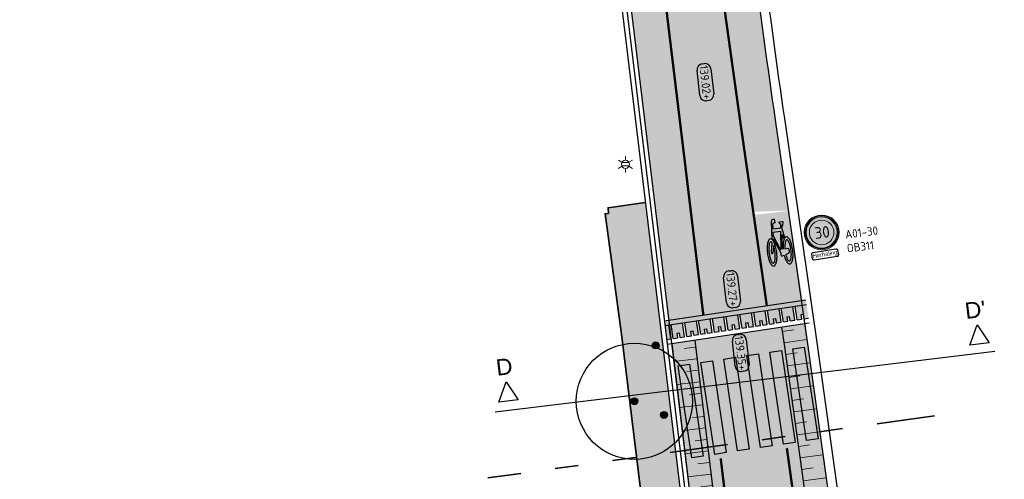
# Model space of a CAD drawing. Header units: metres. Extents: x 191748 to 192615, y 309710 to 310028.
# Tile 19 of 76: x 192029 to 192072, y 309752 to 309772. Entities that reach past the tile are written whole.
import ezdxf
from ezdxf.enums import TextEntityAlignment as Align

# ---------------------------------------------------------------- set-up
doc = ezdxf.new("R2010")
doc.units = ezdxf.units.M
doc.linetypes.add('AL-TEKENBLADGRENS', pattern=[11.5, 2.5, -1.5, 1, -1.5, 1, -1.5, 2.5])
doc.linetypes.add('VW-11_STREEP', pattern=[2, 1, -1])
for name, color, linetype, lineweight in [('B-ME-IE-MEUBILAIR_WEGMEUBILAIR_LICHTMAST-S', 7, 'Continuous', 13), ('B-WE-GR-BOOM-S', 76, 'Continuous', 25), ('B-WE-VH-KANTLAAG 2 STREKS-G', 251, 'Continuous', 25), ('B-WE-VH-KANTOPSLUITING_GELEIDEBAND_70 200-G', 251, 'Continuous', 25), ('B-WE-VH-KANTOPSLUITING_TROTTOIRBAND_180 200-G', 251, 'Continuous', 25), ('N-WE-GW-TALUDARCERING-S', 6, 'Continuous', 25), ('N-WE-GW-TALUDARCERING_KORT-G', 6, 'Continuous', 18), ('N-WE-GW-TALUDARCERING_LANG-G', 6, 'Continuous', 18), ('N-WE-IE-MEUBILAIR-S-200', 7, 'Continuous', 25), ('N-WE-VH-KANTVERHARDING-G', 5, 'Continuous', 35), ('N-WE-VH-OPENVERHARDING_STRAATBAKSTEEN_ROOD-A', 13, 'Continuous', 9), ('N-WE-VH-OPENVERHARDING_STRAATBAKSTEEN_VRIJGEKOMEN ROOD-A', 15, 'Continuous', 9), ('N-WE-VH-VERHARDING_ASFALT-A', 253, 'Continuous', 9), ('N-WE-VH-VERHARDING_BETONSTRAATSTEEN_ANTRACIET-A', 251, 'Continuous', 9), ('N-WE-VH-VERHARDING_BETONSTRAATSTEEN_GRIJS-A', 253, 'Continuous', 9), ('N-WE-VH-VERKANTING-CENTRISCH-S', 252, 'Continuous', 25), ('N-WE-VW-VERKEERSTEKEN_BORD-T25', 7, 'Continuous', 25), ('N-WE-VW-VERKEERSTEKEN_BORD_A-S-200', 7, 'Continuous', 25), ('N-WE-VW-VERKEERSTEKEN_ONDERBORD-S-200', 7, 'Continuous', 25), ('X-XX-AL-HOOGTELABEL-S', 7, 'Continuous', 25), ('X-XX-AL-TEKENBLADGRENS-G', 7, 'AL-TEKENBLADGRENS', 35), ('X-XX-AL-VERWIJZING_DOORSNEDE-200-S', 3, 'Continuous', 25)]:
    doc.layers.add(name, color=color, linetype=linetype, lineweight=lineweight)
for name, color, linetype in [('N-WE-IE-MEUBILAIR_WEGMEUBILAIR_VERKEERSBORD-S', 7, 'Continuous'), ('N-WE-VH-KANTVERHARDING PLATEAU-G', 7, 'Continuous'), ('N-WE-VH-KANTVERHARDING PLATEAU_AFHANGING-G', 6, 'Continuous')]:
    doc.layers.add(name, color=color, linetype=linetype)
doc.layers.add('N-WE-IE-MEUBILAIR_WEGMEUBILAIR_VERKEERSBORD_WIPEOUT-G', color=7, linetype='Continuous', plot=False)
for name, color, linetype, lineweight, true_color in [('N-WE-VH-GESLOTENVERHARDING_ASFALT_COATING_ROOD-A', 7, 'Continuous', 9, 0xf2beba), ('N-WE-VW-MARKERING_LANGS_STREEP_11-G', 7, 'VW-11_STREEP', 13, 0xf7f7f7), ('N-WE-VW-MARKERING_SYMBOOL-S', 7, 'Continuous', 25, 0xf7f7f7)]:
    doc.layers.add(name, color=color, linetype=linetype, lineweight=lineweight, true_color=true_color)
doc.layers.add('N-WE-VW-MARKERING_ZEBRA-S', color=7, linetype='Continuous', true_color=0xf7f7f7)
doc.styles.add('NLCS-ISO', font='NLCS-ISO.ttf')
doc.styles.add('NLCS-ISO-ANNOTATIVE-T18', font='NLCS-ISO.ttf', dxfattribs={"height": 1.8})
doc.styles.add('NLCS-RVV-M200-T25', font='NLCS-RVV.ttf')
doc.styles.get("Standard").update_dxf_attribs({"font": 'arial.ttf'})
doc.styles.add('VB', font='arial.ttf')

# ---------------------------------------------------------------- blocks, each defined once
blk = doc.blocks.new('*U77')
blk.add_solid([(0, 0), (3.065, 0.25), (6.13, 0)])
blk = doc.blocks.new('*U72')
for p, q in [((-10.631, 0.4), (-10.211, 1.24)), ((-10.211, 1.24), (-9.791, 0.4)), ((9.808, 0.4), (10.228, 1.24)), ((10.228, 1.24), (10.648, 0.4)), ((10.848, 0), (-10.831, 0)), ((-9.791, 0.4), (-10.631, 0.4)), ((10.648, 0.4), (9.808, 0.4))]:
    blk.add_line(p, q)
for tag, p in [('A200', (-10.211, 1.54)), ('B200', (10.228, 1.54))]:
    blk.add_attdef(tag, text='', height=0.7, rotation=0).set_placement(p, align=Align.CENTER)
blk = doc.blocks.new('SIE-MEUBILAIR_PAAL-SO')
h = blk.add_hatch(color=166)
h.dxf.hatch_style = 1
edge = h.paths.add_edge_path()
edge.add_arc((0, 0), 0.75, 0, 360)
blk.add_circle((0, 0), 0.75)
blk = doc.blocks.new('SGR-BOOM_01')
h = blk.add_hatch(color=256)
edge = h.paths.add_edge_path()
edge.add_arc((0, 0), 0.15, 0, 360)
for radius in [2.5, 0.15, 0.045]:
    blk.add_circle((0, 0), radius)
blk = doc.blocks.new('SAL-HOOGTE-WEGPEIL-200-SO')
for p, q in [((-0.8, -0.043), (-0.8, 0.043)), ((-0.545, 0.302), (0.545, 0.302)), ((0.8, 0.047), (0.8, -0.043)), ((0.545, -0.298), (-0.545, -0.298))]:
    blk.add_line(p, q)
for centre, start, end in [((-0.545, 0.047), 90, 180), ((0.545, 0.047), 360, 90), ((-0.545, -0.043), 180, 270), ((0.545, -0.043), 270, 0)]:
    blk.add_arc(centre, 0.255, start, end)
at = {"style": 'NLCS-ISO'}
blk.add_attdef('HOOGTE', text='', height=0.36, dxfattribs=at).set_placement((0, 0.002), align=Align.MIDDLE_CENTER)
blk = doc.blocks.new('SVW-MARKERING_SYMBOOL_FIETS_2.0')
h = blk.add_hatch(color=256)
h.paths.add_polyline_path([(-0.089, 2), (-0.126, 2), (-0.126, 2), (-0.163, 2, 0.236068), (-0.199, 1.963), (-0.218, 1.908), (-0.294, 1.135, 0.006813), (-0.302, 1.145, 0.22312), (-0.365, 1.174, 0.22312), (-0.427, 1.145, 0.090648), (-0.507, 1.002, 0.047451), (-0.549, 0.828, 0.035374), (-0.566, 0.587, 0.035374), (-0.549, 0.347, 0.047451), (-0.507, 0.172, 0.090648), (-0.427, 0.029, 0.22312), (-0.365, 0, 0.22312), (-0.302, 0.029, 0.090648), (-0.222, 0.172, 0.047451), (-0.18, 0.347, 0.035374), (-0.163, 0.587, 0.035374), (-0.18, 0.828, 0.047451), (-0.222, 1.002, 0.038864), (-0.25, 1.067), (-0.242, 1.161), (0.002, 0.525), (0.002, 0.44, 0.544665), (0.057, 0.385), (0.141, 0.403, 0.008345), (0.148, 0.347, 0.047451), (0.19, 0.172, 0.090648), (0.27, 0.029, 0.22312), (0.333, 0, 0.22312), (0.395, 0.029, 0.090648), (0.475, 0.172, 0.047451), (0.517, 0.347, 0.035374), (0.534, 0.587, 0.035374), (0.517, 0.828, 0.047451), (0.475, 1.002, 0.090648), (0.395, 1.145, 0.22312), (0.333, 1.174, 0.22312), (0.27, 1.145, 0.006813), (0.262, 1.135), (0.186, 1.541), (0.204, 1.688), (0.223, 1.67), (0.259, 1.835, 0.548946), (0.241, 1.853), (0.112, 1.853), (0.112, 1.78), (0.159, 1.733), (0.149, 1.596), (-0.203, 1.596), (-0.185, 1.799, -0.281777), (-0.126, 1.835), (-0.089, 1.835)])
h.paths.add_polyline_path([(0.131, 1.431), (0.039, 0.679), (0.002, 0.679), (-0.231, 1.286), (-0.218, 1.431)], flags=16)
h.paths.add_polyline_path([(0.168, 1.303), (0.216, 1.062, 0.035986), (0.19, 1.002, 0.047451), (0.148, 0.828, 0.021905), (0.133, 0.679), (0.094, 0.679)], flags=16)
h.paths.add_polyline_path([(-0.327, 1.026, -0.01664), (-0.313, 1.004), (-0.346, 0.752), (-0.383, 0.661), (-0.383, 0.55, 0.720759), (-0.365, 0.532, 0.162278), (-0.346, 0.55), (-0.31, 0.624), (-0.273, 0.807), (-0.266, 0.883, -0.030907), (-0.247, 0.776, -0.028874), (-0.236, 0.587, -0.028874), (-0.247, 0.399, -0.039407), (-0.274, 0.263, -0.080527), (-0.327, 0.149, -0.24906), (-0.365, 0.128, -0.24906), (-0.403, 0.149, -0.080527), (-0.455, 0.263, -0.039407), (-0.482, 0.399, -0.028874), (-0.493, 0.587, -0.028874), (-0.482, 0.776, -0.039407), (-0.455, 0.912, -0.080527), (-0.403, 1.026, -0.24906), (-0.365, 1.046, -0.24906)], flags=16)
h.paths.add_polyline_path([(0.333, 1.046, -0.24906), (0.371, 1.026, -0.080527), (0.423, 0.912, -0.039407), (0.45, 0.776, -0.028874), (0.461, 0.587, -0.028874), (0.45, 0.399, -0.039407), (0.423, 0.263, -0.080527), (0.371, 0.149, -0.24906), (0.333, 0.128, -0.24906), (0.295, 0.149, -0.080527), (0.242, 0.263, -0.039407), (0.215, 0.399, -0.003097), (0.213, 0.419), (0.333, 0.459), (0.369, 0.532), (0.369, 0.642, 0.414214), (0.333, 0.679), (0.207, 0.679, -0.014843), (0.215, 0.776, -0.039407), (0.242, 0.912, -0.080527), (0.295, 1.026, -0.24906)], flags=16)
at = {"flags": 128}
for points in [[(-0.294, 1.135), (-0.218, 1.908), (-0.199, 1.963, -0.414214), (-0.126, 2), (-0.089, 2), (-0.089, 1.835), (-0.126, 1.835, 0.281777), (-0.185, 1.799), (-0.203, 1.596), (0.149, 1.596), (0.159, 1.733), (0.112, 1.78), (0.112, 1.853), (0.241, 1.853, -0.548946), (0.259, 1.835), (0.223, 1.67), (0.204, 1.688), (0.186, 1.541), (0.262, 1.135)], [(-0.302, 1.145, 0.22312), (-0.365, 1.174, 0.22312), (-0.427, 1.145, 0.090648), (-0.507, 1.002, 0.047451), (-0.549, 0.828, 0.035374), (-0.566, 0.587, 0.035374), (-0.549, 0.347, 0.047451), (-0.507, 0.172, 0.090648), (-0.427, 0.029, 0.22312), (-0.365, 0, 0.22312), (-0.302, 0.029, 0.090648), (-0.222, 0.172, 0.047451), (-0.18, 0.347, 0.035374), (-0.163, 0.587, 0.035374), (-0.18, 0.828, 0.047451), (-0.222, 1.002, 0.038864), (-0.25, 1.067), (-0.242, 1.161), (0.002, 0.525), (0.002, 0.44, 0.544665), (0.057, 0.385), (0.141, 0.403, 0.008345), (0.148, 0.347, 0.047451), (0.19, 0.172, 0.090648), (0.27, 0.029, 0.22312), (0.333, 0, 0.22312), (0.395, 0.029, 0.090648), (0.475, 0.172, 0.047451), (0.517, 0.347, 0.035374), (0.534, 0.587, 0.035374), (0.517, 0.828, 0.047451), (0.475, 1.002, 0.090648), (0.395, 1.145, 0.22312), (0.333, 1.174, 0.22312), (0.27, 1.145)]]:
    blk.add_lwpolyline(points, format="xyb", dxfattribs=at)
blk.add_lwpolyline([(-0.231, 1.286), (0.002, 0.679), (0.039, 0.679), (0.131, 1.431), (-0.218, 1.431)], close=True, dxfattribs=at)
for points in [[(0.216, 1.062, 0.035986), (0.19, 1.002, 0.047451), (0.148, 0.828, 0.021905), (0.133, 0.679), (0.094, 0.679), (0.168, 1.303)], [(-0.266, 0.883), (-0.273, 0.807), (-0.31, 0.624), (-0.346, 0.55, -0.162278), (-0.365, 0.532, -0.720759), (-0.383, 0.55), (-0.383, 0.661), (-0.346, 0.752), (-0.313, 1.004, 0.01664), (-0.327, 1.026, 0.24906), (-0.365, 1.046, 0.24906), (-0.403, 1.026, 0.080527), (-0.455, 0.912, 0.039407), (-0.482, 0.776, 0.028874), (-0.493, 0.587, 0.028874), (-0.482, 0.399, 0.039407), (-0.455, 0.263, 0.080527), (-0.403, 0.149, 0.24906), (-0.365, 0.128, 0.24906), (-0.327, 0.149, 0.080527), (-0.274, 0.263, 0.039407), (-0.247, 0.399, 0.028874), (-0.236, 0.587, 0.028874), (-0.247, 0.776, 0.030907)], [(0.461, 0.587, 0.028874), (0.45, 0.776, 0.039407), (0.423, 0.912, 0.080527), (0.371, 1.026, 0.24906), (0.333, 1.046, 0.24906), (0.295, 1.026, 0.080527), (0.242, 0.912, 0.039407), (0.215, 0.776, 0.014843), (0.207, 0.679), (0.333, 0.679, -0.414214), (0.369, 0.642), (0.369, 0.532), (0.333, 0.459), (0.213, 0.419, 0.003097), (0.215, 0.399, 0.039407), (0.242, 0.263, 0.080527), (0.295, 0.149, 0.24906), (0.333, 0.128, 0.24906), (0.371, 0.149, 0.080527), (0.423, 0.263, 0.039407), (0.45, 0.399, 0.028874)]]:
    blk.add_lwpolyline(points, format="xyb", close=True, dxfattribs=at)
for centre, start, end in [((-0.652, 0.855), 38.1274, 39.6888), ((0.62, 0.855), 140.3112, 141.8726)]:
    blk.add_arc(centre, 0.455, start, end)
blk = doc.blocks.new('N-SVW-VERKEERSTEKEN_BORD_A01_030-SO')
at = {"true_color": 0xff0000}
h = blk.add_hatch(color=1, dxfattribs=at)
h.dxf.hatch_style = 1
h.paths.add_polyline_path([(-3.75, 0), (-3.55, 0, -1), (3.55, 0), (3.75, 0, 1)])
at = {"true_color": 0xffffff}
h = blk.add_hatch(color=7, dxfattribs=at)
h.dxf.hatch_style = 1
h.paths.add_polyline_path([(-3.55, 0), (-3.35, 0, -1), (3.35, 0), (3.55, 0, 1)])
at = {"true_color": 0xff0000}
h = blk.add_hatch(color=1, dxfattribs=at)
h.dxf.hatch_style = 1
h.paths.add_polyline_path([(-3.35, 0), (-2.65, 0, -1), (2.65, 0), (3.35, 0, 1)])
at = {"true_color": 0xffffff}
h = blk.add_hatch(color=7, dxfattribs=at)
h.dxf.hatch_style = 1
h.paths.add_polyline_path([(-2.65, 0), (2.65, 0, 1)])
at = {"true_color": 0xff0000}
h = blk.add_hatch(color=1, dxfattribs=at)
h.dxf.hatch_style = 1
h.paths.add_polyline_path([(3.75, 0), (3.55, 0, -1), (-3.55, 0), (-3.75, 0, 1)])
at = {"true_color": 0xffffff}
h = blk.add_hatch(color=7, dxfattribs=at)
h.dxf.hatch_style = 1
h.paths.add_polyline_path([(3.55, 0), (3.35, 0, -1), (-3.35, 0), (-3.55, 0, 1)])
at = {"true_color": 0xff0000}
h = blk.add_hatch(color=1, dxfattribs=at)
h.dxf.hatch_style = 1
h.paths.add_polyline_path([(3.35, 0), (2.65, 0, -1), (-2.65, 0), (-3.35, 0, 1)])
at = {"true_color": 0xffffff}
h = blk.add_hatch(color=7, dxfattribs=at)
h.dxf.hatch_style = 1
h.paths.add_polyline_path([(2.65, 0), (-2.65, 0, 1)])
at = {"color": 1, "lineweight": 0, "true_color": 0xff0000}
blk.add_circle((0, 0), 3.75, dxfattribs=at)
at = {"color": 7, "lineweight": 0, "true_color": 0xffffff}
for radius in [3.55, 3.35, 2.65]:
    blk.add_circle((0, 0), radius, dxfattribs=at)
at = {"color": 250, "true_color": 0x191919, "style": 'NLCS-RVV-M200-T25'}
blk.add_text('30', height=2.5, dxfattribs=at).set_placement((0.1, 0), align=Align.MIDDLE_CENTER)
blk = doc.blocks.new('B311')
blk.add_wipeout([(-2.8, 0.1), (2.8, 0.1), (2.8, 1.79), (-2.8, 1.79)]).dxf.layer = 'N-WE-IE-MEUBILAIR_WEGMEUBILAIR_VERKEERSBORD_WIPEOUT-G'
at = {"layer": 'N-WE-IE-MEUBILAIR_WEGMEUBILAIR_VERKEERSBORD-S', "color": 7, "linetype": 'Continuous'}
blk.add_lwpolyline([(-2.5, 1.79), (2.5, 1.79, -0.414214), (2.8, 1.49), (2.8, 0.4, -0.414214), (2.5, 0.1), (-2.5, 0.1, -0.414214), (-2.8, 0.4), (-2.8, 1.49, -0.414214)], format="xyb", close=True, dxfattribs=at)
at = {"layer": 'N-WE-IE-MEUBILAIR_WEGMEUBILAIR_VERKEERSBORD-S', "color": 7, "linetype": 'Continuous', "style": 'VB'}
blk.add_text('Herhaling', height=0.9, dxfattribs=at).set_placement((0, 0.93), align=Align.MIDDLE)
blk = doc.blocks.new('*U67')
at = {"layer": 'N-WE-GW-TALUDARCERING_KORT-G'}
for p, q in [((192058.229, 309757.648), (192057.732, 309757.588)), ((192058.349, 309756.656), (192057.853, 309756.596)), ((192058.469, 309755.663), (192057.973, 309755.603)), ((192058.589, 309754.67), (192058.093, 309754.61)), ((192058.709, 309753.677), (192058.213, 309753.617)), ((192058.83, 309752.685), (192058.333, 309752.625)), ((192058.95, 309751.692), (192058.453, 309751.632)), ((192059.07, 309750.699), (192058.573, 309750.639)), ((192059.19, 309749.706), (192058.694, 309749.646)), ((192059.308, 309748.713), (192058.811, 309748.662)), ((192059.37, 309747.716), (192058.87, 309747.705)), ((192059.349, 309746.716), (192058.85, 309746.747)), ((192059.247, 309745.722), (192058.752, 309745.793)), ((192059.064, 309744.739), (192058.576, 309744.851)), ((192058.8, 309743.774), (192058.324, 309743.926)), ((192058.459, 309742.835), (192057.997, 309743.024)), ((192058.042, 309741.926), (192057.597, 309742.153)), ((192057.552, 309741.055), (192057.127, 309741.317)), ((192056.992, 309740.226), (192056.59, 309740.523)), ((192056.367, 309739.447), (192055.99, 309739.775)), ((192055.679, 309738.721), (192055.331, 309739.079)), ((192054.935, 309738.054), (192054.617, 309738.439)), ((192054.138, 309737.45), (192053.853, 309737.86)), ((192053.295, 309736.913), (192053.044, 309737.345)), ((192051.49, 309736.055), (192051.313, 309736.523)), ((192052.41, 309736.447), (192052.195, 309736.899)), ((192050.542, 309735.74), (192050.404, 309736.22)), ((192049.57, 309735.503), (192049.472, 309735.994))]:
    blk.add_line(p, q, dxfattribs=at)
at = {"layer": 'N-WE-GW-TALUDARCERING_LANG-G'}
for p, q in [((192058.289, 309757.152), (192057.296, 309757.032)), ((192058.409, 309756.159), (192057.416, 309756.039)), ((192058.529, 309755.167), (192057.536, 309755.046)), ((192058.649, 309754.174), (192057.657, 309754.054)), ((192058.769, 309753.181), (192057.777, 309753.061)), ((192058.89, 309752.188), (192057.897, 309752.068)), ((192059.01, 309751.195), (192058.017, 309751.075)), ((192059.13, 309750.203), (192058.137, 309750.083)), ((192059.25, 309749.21), (192058.257, 309749.09)), ((192059.349, 309748.215), (192058.351, 309748.154)), ((192059.37, 309747.216), (192058.37, 309747.236)), ((192059.308, 309746.218), (192058.313, 309746.32)), ((192059.165, 309745.228), (192058.182, 309745.412)), ((192058.942, 309744.254), (192057.977, 309744.517)), ((192058.639, 309743.301), (192057.699, 309743.642)), ((192058.26, 309742.376), (192057.351, 309742.793)), ((192057.806, 309741.485), (192056.934, 309741.975)), ((192057.281, 309740.635), (192056.452, 309741.195)), ((192056.688, 309739.83), (192055.908, 309740.456)), ((192056.03, 309739.077), (192055.304, 309739.764)), ((192055.314, 309738.379), (192054.647, 309739.124)), ((192054.543, 309737.743), (192053.939, 309738.54)), ((192053.722, 309737.173), (192053.185, 309738.016)), ((192052.857, 309736.671), (192052.391, 309737.556)), ((192051.954, 309736.242), (192051.562, 309737.162)), ((192050.058, 309735.612), (192049.822, 309736.583)), ((192051.019, 309735.888), (192050.704, 309736.837))]:
    blk.add_line(p, q, dxfattribs=at)
blk = doc.blocks.new('*U65')
at = {"layer": 'N-WE-GW-TALUDARCERING_KORT-G'}
for p, q in [((192061.964, 309758.328), (192062.459, 309758.4)), ((192062.105, 309757.338), (192062.6, 309757.407)), ((192062.243, 309756.348), (192062.738, 309756.417)), ((192062.381, 309755.358), (192062.876, 309755.427)), ((192062.519, 309754.367), (192063.014, 309754.436)), ((192062.657, 309753.377), (192063.152, 309753.446)), ((192062.795, 309752.386), (192063.29, 309752.455)), ((192062.933, 309751.396), (192063.428, 309751.465)), ((192063.071, 309750.405), (192063.566, 309750.474)), ((192063.209, 309749.415), (192063.704, 309749.484)), ((192063.347, 309748.425), (192063.842, 309748.494)), ((192063.485, 309747.434), (192063.98, 309747.503)), ((192063.623, 309746.444), (192064.118, 309746.513)), ((192063.761, 309745.453), (192064.256, 309745.522)), ((192063.899, 309744.463), (192064.394, 309744.532)), ((192064.037, 309743.472), (192064.532, 309743.541)), ((192064.175, 309742.482), (192064.67, 309742.551)), ((192064.313, 309741.491), (192064.808, 309741.56)), ((192064.451, 309740.501), (192064.946, 309740.57)), ((192064.589, 309739.511), (192065.084, 309739.58)), ((192064.727, 309738.52), (192065.222, 309738.589)), ((192064.865, 309737.53), (192065.36, 309737.599)), ((192065.003, 309736.539), (192065.498, 309736.608)), ((192065.141, 309735.549), (192065.636, 309735.618)), ((192065.279, 309734.558), (192065.774, 309734.627)), ((192065.417, 309733.568), (192065.912, 309733.637)), ((192065.555, 309732.578), (192066.05, 309732.647)), ((192065.693, 309731.587), (192066.188, 309731.656)), ((192065.831, 309730.597), (192066.326, 309730.666)), ((192065.969, 309729.606), (192066.464, 309729.675)), ((192066.105, 309728.616), (192066.601, 309728.683)), ((192066.238, 309727.625), (192066.734, 309727.69)), ((192066.367, 309726.633), (192066.863, 309726.696)), ((192066.492, 309725.641), (192066.988, 309725.702)), ((192066.613, 309724.648), (192067.109, 309724.708)), ((192066.73, 309723.655), (192067.227, 309723.712)), ((192066.843, 309722.661), (192067.34, 309722.717)), ((192066.952, 309721.667), (192067.449, 309721.721)), ((192067.057, 309720.673), (192067.554, 309720.724))]:
    blk.add_line(p, q, dxfattribs=at)
at = {"layer": 'N-WE-GW-TALUDARCERING_LANG-G'}
for p, q in [((192062.035, 309757.834), (192063.025, 309757.977)), ((192062.174, 309756.843), (192063.164, 309756.981)), ((192062.312, 309755.853), (192063.302, 309755.991)), ((192062.45, 309754.862), (192063.44, 309755)), ((192062.588, 309753.872), (192063.578, 309754.01)), ((192062.726, 309752.881), (192063.716, 309753.019)), ((192062.864, 309751.891), (192063.854, 309752.029)), ((192063.002, 309750.901), (192063.992, 309751.039)), ((192063.14, 309749.91), (192064.13, 309750.048)), ((192063.278, 309748.92), (192064.268, 309749.058)), ((192063.416, 309747.929), (192064.406, 309748.067)), ((192063.554, 309746.939), (192064.544, 309747.077)), ((192063.692, 309745.948), (192064.682, 309746.086)), ((192063.83, 309744.958), (192064.82, 309745.096)), ((192063.968, 309743.968), (192064.958, 309744.106)), ((192064.106, 309742.977), (192065.096, 309743.115)), ((192064.244, 309741.987), (192065.234, 309742.125)), ((192064.382, 309740.996), (192065.372, 309741.134)), ((192064.52, 309740.006), (192065.51, 309740.144)), ((192064.658, 309739.015), (192065.648, 309739.153)), ((192064.796, 309738.025), (192065.786, 309738.163)), ((192064.934, 309737.035), (192065.924, 309737.173)), ((192065.072, 309736.044), (192066.062, 309736.182)), ((192065.21, 309735.054), (192066.2, 309735.192)), ((192065.348, 309734.063), (192066.338, 309734.201)), ((192065.486, 309733.073), (192066.476, 309733.211)), ((192065.624, 309732.082), (192066.614, 309732.22)), ((192065.762, 309731.092), (192066.752, 309731.23)), ((192065.9, 309730.102), (192066.89, 309730.24)), ((192066.037, 309729.111), (192067.028, 309729.248)), ((192066.172, 309728.12), (192067.163, 309728.253)), ((192066.303, 309727.129), (192067.295, 309727.258)), ((192066.43, 309726.137), (192067.422, 309726.262)), ((192066.553, 309725.144), (192067.546, 309725.265)), ((192066.672, 309724.152), (192067.665, 309724.268)), ((192066.787, 309723.158), (192067.78, 309723.271)), ((192066.898, 309722.164), (192067.892, 309722.273)), ((192067.005, 309721.17), (192067.999, 309721.275))]:
    blk.add_line(p, q, dxfattribs=at)
blk = doc.blocks.new('B-SIE-WEG_LICHTMAST-SO')
at = {"color": 0, "linetype": 'ByBlock', "lineweight": -2}
for points in [[(-0.76, 0.44), (-1.52, 0.87)], [(-0.8, 0.35), (0.8, 0.35)], [(0, 0.87), (0, 1.75)], [(0.76, 0.44), (1.52, 0.87)], [(-0.76, -0.44), (-1.52, -0.88)], [(-0.8, -0.35), (0.8, -0.35)], [(0, -0.88), (0, -1.75)], [(0.76, -0.44), (1.52, -0.88)]]:
    blk.add_lwpolyline(points, dxfattribs=at)
blk.add_circle((0, 0), 0.875, dxfattribs=at)
at = {"color": 0, "linetype": 'ByBlock', "lineweight": -2, "style": 'NLCS-ISO-ANNOTATIVE-T18'}
blk.add_attdef('SYMBOOL', (2.5, -2.5), '', height=1.8, dxfattribs=at)

msp = doc.modelspace()

# ---------------------------------------------------------------- hatches: boundary and pattern name
at = {"layer": 'N-WE-VH-GESLOTENVERHARDING_ASFALT_COATING_ROOD-A'}
h = msp.add_hatch(color=256, dxfattribs=at)
h.dxf.hatch_style = 1
edge = h.paths.add_edge_path()
edge.add_line((192051.077, 309808.42), (192057.081, 309758.809))
edge.add_line((192057.081, 309758.809), (192058.565, 309759.03))
edge.add_line((192058.565, 309759.03), (192052.556, 309808.686))
edge.add_arc((192068.738, 309810.645), 16.3, 172.7372, 186.9001, ccw=False)
edge.add_arc((192042.946, 309813.932), 9.7, 352.7372, 353.5587)
edge.add_arc((192068.743, 309810.639), 16.307, 122.8539, 172.2315, ccw=False)
edge.add_arc((192069.418, 309809.214), 17.871, 94.6804, 122.1924, ccw=False)
edge.add_arc((192068.807, 309807.063), 19.981, 86.8557, 92.4307, ccw=False)
edge.add_arc((192068.725, 309810.757), 16.3, 69.284, 85.8548, ccw=False)
edge.add_line((192074.49, 309826.003), (192099.641, 309816.491))
edge.add_arc((192146.016, 309939.115), 131.1, 249.28399, 267.2877)
edge.add_line((192139.812, 309808.162), (192141.248, 309808.116))
edge.add_arc((192142.768, 309904.204), 96.1, 269.09368, 300.03446)
edge.add_line((192190.869, 309821.008), (192194.57, 309823.091))
edge.add_line((192194.57, 309823.091), (192208.723, 309831.276))
edge.add_arc((192084.121, 310046.741), 248.9, 300.04045, 303.12843)
edge.add_arc((192208.29, 309856.473), 21.7, 303.1284, 319.3354)
edge.add_line((192224.75, 309842.333), (192225.649, 309843.379))
edge.add_arc((192239.53, 309831.455), 18.3, 125.1354, 139.3354, ccw=False)
edge.add_line((192228.998, 309846.42), (192235.16, 309850.757))
edge.add_line((192235.16, 309850.757), (192236.487, 309851.77))
edge.add_arc((192229.127, 309861.017), 11.818, 308.518, 324.8071)
edge.add_line((192238.785, 309854.206), (192239.331, 309854.955))
edge.add_arc((192239.756, 309855.102), 0.45, 142.4943, 199.0614, ccw=False)
edge.add_arc((192266.609, 309834.492), 34.3, 127.17, 142.4943, ccw=False)
edge.add_line((192245.886, 309861.824), (192247.005, 309862.638))
edge.add_line((192247.005, 309862.638), (192247.855, 309863.23))
edge.add_line((192247.855, 309863.23), (192254.056, 309867.549))
edge.add_line((192254.056, 309867.549), (192254.17, 309867.385))
edge.add_line((192254.17, 309867.385), (192255.709, 309868.457))
edge.add_line((192255.709, 309868.457), (192254.566, 309870.098))
edge.add_line((192254.566, 309870.098), (192247.473, 309865.157))
edge.add_line((192247.473, 309865.157), (192247.587, 309864.993))
edge.add_line((192247.587, 309864.993), (192246.09, 309863.951))
edge.add_arc((192266.609, 309834.492), 35.9, 124.8586, 145.9196)
edge.add_arc((192228.427, 309860.325), 10.2, 305.1354, 325.9196, ccw=False)
edge.add_line((192234.297, 309851.983), (192228.135, 309847.647))
edge.add_arc((192239.53, 309831.455), 19.8, 125.1354, 139.3354)
edge.add_line((192224.511, 309844.357), (192223.612, 309843.31))
edge.add_arc((192208.29, 309856.473), 20.2, 303.1284, 319.3354, ccw=False)
edge.add_arc((192084.121, 310046.741), 247.4, 300.04045, 303.12843, ccw=False)
edge.add_line((192207.972, 309832.574), (192193.827, 309824.394))
edge.add_line((192193.827, 309824.394), (192190.125, 309822.311))
edge.add_arc((192142.768, 309904.204), 94.6, 295.48448, 300.03974, ccw=False)
edge.add_line((192183.472, 309818.809), (192183.019, 309818.594))
edge.add_arc((192142.768, 309904.204), 94.6, 287.24802, 295.18112, ccw=False)
edge.add_line((192170.818, 309813.859), (192159.143, 309811.032))
edge.add_arc((192142.768, 309904.204), 94.6, 269.09854, 279.96746, ccw=False)
edge.add_arc((192141.985, 309854.211), 44.6, 267.2784, 269.0949, ccw=False)
edge.add_arc((192146.016, 309939.115), 129.6, 249.28399, 267.28061, ccw=False)
edge.add_line((192100.171, 309817.894), (192075.021, 309827.406))
edge.add_arc((192068.725, 309810.757), 17.8, 69.284, 123.0926)
edge.add_arc((192054.529, 309832.539), 8.2, 292.5779, 303.0926, ccw=False)
edge.add_arc((192068.725, 309810.757), 18, 127.8613, 168.1941)
edge.add_arc((192042.92, 309813.942), 8.2, -7.0373, 3.4774, ccw=False)
edge.add_arc((192068.725, 309810.757), 17.8, 172.9628, 187.5439)
edge.add_line((192051.079, 309808.42), (192051.077, 309808.42))
h = msp.add_hatch(color=256, dxfattribs=at)
h.dxf.hatch_style = 1
edge = h.paths.add_edge_path()
edge.add_arc((192244.024, 309849.036), 0.45, 230.4225, 287.3484)
edge.add_arc((192233.69, 309881.27), 34.3, 287.771, 307.17)
edge.add_arc((192233.69, 309881.27), 34.3, 307.17, 315.9919)
edge.add_arc((192266.849, 309849.244), 11.8, 120.7355, 136.0055, ccw=False)
edge.add_line((192260.818, 309859.386), (192261.678, 309859.897))
edge.add_line((192261.678, 309859.897), (192261.575, 309860.069))
edge.add_line((192261.575, 309860.069), (192270.857, 309865.588))
edge.add_line((192270.857, 309865.588), (192271.624, 309864.299))
edge.add_line((192271.624, 309864.299), (192262.946, 309859.139))
edge.add_arc((192268.057, 309850.544), 10, 120.7355, 138.2014)
edge.add_arc((192233.69, 309881.27), 36.1, 289.3638, 318.2014, ccw=False)
edge.add_line((192245.659, 309847.212), (192245.596, 309847.402))
edge.add_line((192245.596, 309847.402), (192244.648, 309847.083))
edge.add_arc((192233.684, 309881.291), 35.922, 284.3695, 287.7706, ccw=False)
edge.add_arc((192245.13, 309836.612), 10.2, 104.3695, 123.94)
edge.add_arc((192258.139, 309817.282), 33.5, 123.94, 125.1354)
edge.add_line((192238.86, 309844.678), (192233.058, 309840.595))
edge.add_arc((192221.663, 309856.788), 19.8, 291.263, 305.1354, ccw=False)
edge.add_line((192228.843, 309838.336), (192227.059, 309837.641))
edge.add_arc((192234.384, 309818.816), 20.2, 111.263, 123.3955)
edge.add_line((192223.266, 309835.681), (192220.685, 309834.002))
edge.add_line((192220.685, 309834.002), (192219.843, 309833.464))
edge.add_arc((192084.121, 310046.741), 252.8, 300.04045, 302.47111, ccw=False)
edge.add_line((192210.675, 309827.899), (192196.531, 309819.72))
edge.add_line((192196.531, 309819.72), (192192.83, 309817.637))
edge.add_arc((192142.768, 309904.204), 100, 298.66235, 300.04045, ccw=False)
edge.add_line((192190.733, 309816.458), (192190.637, 309816.634))
edge.add_arc((192142.769, 309904.203), 99.798, 269.10162, 298.66272, ccw=False)
edge.add_arc((192141.985, 309854.211), 49.8, 267.2818, 269.1018, ccw=False)
edge.add_arc((192146.016, 309939.115), 134.8, 262.09822, 267.28178, ccw=False)
edge.add_line((192127.484, 309805.595), (192126.5, 309805.735))
edge.add_line((192126.5, 309805.735), (192113.751, 309808.233))
edge.add_arc((192146.016, 309939.115), 134.8, 255.72876, 256.15163, ccw=False)
edge.add_arc((192146.016, 309939.115), 134.8, 249.28399, 255.72876, ccw=False)
edge.add_line((192098.332, 309813.03), (192078.806, 309820.415))
edge.add_line((192078.806, 309820.415), (192078.203, 309820.643))
edge.add_arc((192072.685, 309806.051), 15.6, 69.284, 186.6212)
edge.add_line((192057.189, 309804.253), (192058.171, 309795.795))
edge.add_line((192058.171, 309795.795), (192059.856, 309781.274))
edge.add_arc((192556.72, 309838.949), 500.2, 186.62117, 188.21936)
edge.add_line((192061.658, 309767.439), (192062.842, 309759.668))
edge.add_line((192062.842, 309759.668), (192061.298, 309759.437))
edge.add_line((192061.298, 309759.437), (192060.173, 309767.225))
edge.add_arc((192556.72, 309838.949), 501.7, 186.62117, 188.21936, ccw=False)
edge.add_line((192058.366, 309781.101), (192056.681, 309795.623))
edge.add_line((192056.681, 309795.623), (192055.699, 309804.08))
edge.add_arc((192072.685, 309806.051), 17.1, 69.284, 186.6212, ccw=False)
edge.add_line((192078.734, 309822.046), (192079.337, 309821.818))
edge.add_line((192079.337, 309821.818), (192080.191, 309821.495))
edge.add_line((192080.191, 309821.495), (192098.863, 309814.433))
edge.add_arc((192146.016, 309939.115), 133.3, 249.28399, 256.13562)
edge.add_arc((192146.016, 309939.115), 133.3, 256.13562, 261.69136)
edge.add_arc((192146.016, 309939.115), 133.3, 261.69136, 267.28178)
edge.add_arc((192141.985, 309854.211), 48.3, 267.2818, 269.1018)
edge.add_arc((192142.768, 309904.204), 98.3, 269.10176, 300.04626)
edge.add_line((192191.987, 309819.114), (192195.688, 309821.196))
edge.add_line((192195.688, 309821.196), (192209.824, 309829.371))
edge.add_arc((192084.121, 310046.741), 251.1, 300.04045, 303.19854)
edge.add_arc((192233.49, 309818.468), 21.7, 111.263, 123.1985, ccw=False)
edge.add_line((192225.621, 309838.691), (192228.299, 309839.733))
edge.add_arc((192221.663, 309856.788), 18.3, 291.263, 305.1354)
edge.add_line((192232.195, 309841.822), (192237.996, 309845.905))
edge.add_arc((192258.139, 309817.282), 35, 123.94, 125.1354, ccw=False)
edge.add_line((192238.598, 309846.319), (192239.785, 309847.083))
edge.add_arc((192246.078, 309836.866), 12, 105.5882, 121.6285, ccw=False)
edge.add_line((192242.853, 309848.424), (192243.738, 309848.689))
at = {"layer": 'N-WE-VH-OPENVERHARDING_STRAATBAKSTEEN_ROOD-A'}
h = msp.add_hatch(dxfattribs=at)
h.set_pattern_fill('AVH-SBS_KEIFORMAAT_KEPER', color=256, scale=2, pattern_type=2)
h.set_pattern_definition([(142.9322, (192065.3476, 309734.06325), (-0.2801365, -0.0390327), [0.6, -0.2]), (232.9322, (192065.46815, 309734.22283), (0.2801365, 0.0390327), [0.6, -0.2]), (97.9322, (192065.24829, 309734.26359), (-0.179101, 0.2606201), [0, -0.5656854])])
h.paths.add_polyline_path([(192059.888, 309734.18), (192060.382, 309734.257), (192061.706, 309725.861), (192061.212, 309725.783)])
edge = h.paths.add_edge_path()
edge.add_arc((191819.578, 309695.062), 249.8, 5.74168, 7.93222)
edge.add_line((192066.988, 309729.534), (192063.036, 309757.9))
edge.add_line((192063.036, 309757.9), (192062.925, 309758.669))
edge.add_line((192062.925, 309758.669), (192057.201, 309757.815))
edge.add_line((192057.201, 309757.815), (192058.291, 309748.811))
edge.add_arc((192047.172, 309747.465), 11.2, -82.3074, 6.9001, ccw=False)
edge.add_line((192048.671, 309736.366), (192049.577, 309729.715))
edge.add_line((192049.577, 309729.715), (192050.258, 309729.803))
edge.add_arc((192051.7, 309718.696), 11.2, 4.2389, 97.3957, ccw=False)
edge.add_line((192062.869, 309719.524), (192068.125, 309720.053))
at = {"layer": 'N-WE-VH-OPENVERHARDING_STRAATBAKSTEEN_VRIJGEKOMEN ROOD-A'}
h = msp.add_hatch(dxfattribs=at)
h.set_pattern_fill('AVH-SBS_WAALFORMAAT_HALFST', color=256, scale=2, angle=90, pattern_type=2)
h.set_pattern_definition([(7.0004, (192055.032, 309758.213), (-0.0121875, 0.0992545), []), (97.0004, (192055.429, 309758.26175), (-0.397018, -0.04875), [0.1, -0.1]), (97.0004, (192055.21832, 309758.33663), (-0.397018, -0.04875), [0.1, -0.1]), (7.0004, (192055.22442, 309758.287), (-0.024375, 0.198509), [0, -0.4, 0, 0, 0]), (7.0004, (192055.41074, 309758.41063), (-0.024375, 0.198509), [0, -0.4, 0, 0, 0])])
h.paths.add_polyline_path([(192056.065, 309763.874), (192054.459, 309763.654), (192054.477, 309763.408), (192054.333, 309763.393), (192055.032, 309758.213), (192056.218, 309748.557), (192057.894, 309748.763)])
at = {"layer": 'N-WE-VH-VERHARDING_ASFALT-A'}
h = msp.add_hatch(color=256, dxfattribs=at)
h.dxf.hatch_style = 1
edge = h.paths.add_edge_path()
edge.add_arc((192068.738, 309810.645), 16.3, 122.8492, 186.9001)
edge.add_line((192052.556, 309808.686), (192052.722, 309807.318))
edge.add_line((192052.722, 309807.318), (192058.565, 309759.03))
edge.add_line((192058.565, 309759.03), (192061.298, 309759.437))
edge.add_line((192061.298, 309759.437), (192060.173, 309767.225))
edge.add_arc((192556.72, 309838.949), 501.7, 186.62117, 188.21936, ccw=False)
edge.add_line((192058.366, 309781.101), (192055.699, 309804.08))
edge.add_arc((192072.685, 309806.051), 17.1, 69.284, 186.6212, ccw=False)
edge.add_line((192078.734, 309822.046), (192080.186, 309821.497))
edge.add_line((192080.186, 309821.497), (192080.957, 309823.557))
edge.add_line((192080.957, 309823.557), (192074.539, 309825.984))
edge.add_arc((192068.738, 309810.645), 16.4, 69.284, 86.9241)
edge.add_arc((192068.738, 309810.645), 16.4, 86.9241, 92.7216)
edge.add_arc((192069.418, 309809.214), 17.871, 94.6804, 122.1924)
at = {"layer": 'N-WE-VH-VERHARDING_BETONSTRAATSTEEN_ANTRACIET-A'}
h = msp.add_hatch(color=256, dxfattribs=at)
h.dxf.hatch_style = 1
h.paths.add_polyline_path([(192062.506, 309758.809), (192062.308, 309758.779), (192062.279, 309758.977), (192062.18, 309758.962), (192062.209, 309758.764), (192062.012, 309758.735), (192061.923, 309759.328), (192062.418, 309759.402)])
h = msp.add_hatch(color=256, dxfattribs=at)
h.dxf.hatch_style = 1
h.paths.add_polyline_path([(192063.094, 309758.896), (192063.008, 309759.49), (192062.517, 309759.417), (192062.605, 309758.823), (192062.803, 309758.853), (192062.773, 309759.051), (192062.872, 309759.066), (192062.902, 309758.868)])
h = msp.add_hatch(color=256, dxfattribs=at)
h.dxf.hatch_style = 1
h.paths.add_polyline_path([(192060.132, 309758.455), (192059.935, 309758.425), (192059.905, 309758.623), (192059.806, 309758.608), (192059.836, 309758.41), (192059.638, 309758.381), (192059.549, 309758.974), (192060.044, 309759.048)])
h = msp.add_hatch(color=256, dxfattribs=at)
h.dxf.hatch_style = 1
h.paths.add_polyline_path([(192060.726, 309758.543), (192060.528, 309758.514), (192060.499, 309758.712), (192060.4, 309758.697), (192060.429, 309758.499), (192060.231, 309758.469), (192060.143, 309759.063), (192060.637, 309759.137)])
h = msp.add_hatch(color=256, dxfattribs=at)
h.dxf.hatch_style = 1
h.paths.add_polyline_path([(192061.319, 309758.632), (192061.121, 309758.602), (192061.092, 309758.8), (192060.993, 309758.785), (192061.023, 309758.587), (192060.825, 309758.558), (192060.736, 309759.151), (192061.231, 309759.225)])
h = msp.add_hatch(color=256, dxfattribs=at)
h.dxf.hatch_style = 1
h.paths.add_polyline_path([(192061.913, 309758.72), (192061.715, 309758.691), (192061.685, 309758.889), (192061.586, 309758.874), (192061.616, 309758.676), (192061.418, 309758.646), (192061.33, 309759.24), (192061.824, 309759.314)])
h = msp.add_hatch(color=256, dxfattribs=at)
h.dxf.hatch_style = 1
h.paths.add_polyline_path([(192056.907, 309758.58), (192056.979, 309757.984), (192057.165, 309758.012), (192057.077, 309758.606)])
h = msp.add_hatch(color=256, dxfattribs=at)
h.dxf.hatch_style = 1
h.paths.add_polyline_path([(192057.759, 309758.101), (192057.561, 309758.071), (192057.531, 309758.269), (192057.432, 309758.254), (192057.462, 309758.056), (192057.264, 309758.027), (192057.176, 309758.62), (192057.67, 309758.694)])
h = msp.add_hatch(color=256, dxfattribs=at)
h.dxf.hatch_style = 1
h.paths.add_polyline_path([(192058.352, 309758.189), (192058.154, 309758.16), (192058.125, 309758.358), (192058.026, 309758.343), (192058.055, 309758.145), (192057.858, 309758.115), (192057.769, 309758.709), (192058.264, 309758.783)])
h = msp.add_hatch(color=256, dxfattribs=at)
h.dxf.hatch_style = 1
h.paths.add_polyline_path([(192058.946, 309758.278), (192058.748, 309758.248), (192058.718, 309758.446), (192058.619, 309758.431), (192058.649, 309758.233), (192058.451, 309758.204), (192058.362, 309758.797), (192058.857, 309758.871)])
h = msp.add_hatch(color=256, dxfattribs=at)
h.dxf.hatch_style = 1
h.paths.add_polyline_path([(192059.539, 309758.366), (192059.341, 309758.337), (192059.312, 309758.535), (192059.213, 309758.52), (192059.242, 309758.322), (192059.044, 309758.292), (192058.956, 309758.886), (192059.45, 309758.96)])
at = {"layer": 'N-WE-VH-VERHARDING_BETONSTRAATSTEEN_GRIJS-A'}
h = msp.add_hatch(color=256, dxfattribs=at)
h.dxf.hatch_style = 1
h.paths.add_polyline_path([(192062.98, 309759.688), (192056.883, 309758.779), (192056.907, 309758.581), (192063.008, 309759.49)])
at = {"layer": 'N-WE-VW-MARKERING_ZEBRA-S'}
h = msp.add_hatch(color=256, dxfattribs=at)
h.dxf.hatch_style = 1
h.paths.add_polyline_path([(192061.031, 309753.331), (192060.441, 309757.288), (192060.936, 309757.361), (192061.526, 309753.405)])
h = msp.add_hatch(color=256, dxfattribs=at)
h.dxf.hatch_style = 1
h.paths.add_polyline_path([(192062.02, 309753.479), (192061.43, 309757.435), (192061.925, 309757.509), (192062.515, 309753.553)])
h = msp.add_hatch(color=256, dxfattribs=at)
h.dxf.hatch_style = 1
h.paths.add_polyline_path([(192063.009, 309753.626), (192062.419, 309757.583), (192062.914, 309757.656), (192063.504, 309753.7)])
h = msp.add_hatch(color=256, dxfattribs=at)
h.dxf.hatch_style = 1
h.paths.add_polyline_path([(192058.064, 309752.889), (192057.474, 309756.845), (192057.969, 309756.919), (192058.559, 309752.963)])
h = msp.add_hatch(color=256, dxfattribs=at)
h.dxf.hatch_style = 1
h.paths.add_polyline_path([(192059.053, 309753.036), (192058.463, 309756.993), (192058.958, 309757.066), (192059.548, 309753.11)])
h = msp.add_hatch(color=256, dxfattribs=at)
h.dxf.hatch_style = 1
h.paths.add_polyline_path([(192060.042, 309753.184), (192059.452, 309757.14), (192059.947, 309757.214), (192060.537, 309753.258)])

# ---------------------------------------------------------------- linework, layer by layer
at = {"layer": 'B-WE-VH-KANTLAAG 2 STREKS-G'}
for points in [[(192051.053, 309808.618), (192058.291, 309748.811, -0.410174), (192048.671, 309736.366), (192029.169, 309733.732)], [(192058.171, 309795.795), (192059.856, 309781.274, 0.006974), (192061.658, 309767.439), (192063.036, 309757.9), (192066.988, 309729.534, -0.011519), (192068.313, 309718.103, -0.011519)]]:
    msp.add_lwpolyline(points, format="xyb", dxfattribs=at)
at = {"layer": 'B-WE-VH-KANTOPSLUITING_GELEIDEBAND_70 200-G'}
msp.add_lwpolyline([(192058.568, 309795.842), (192060.254, 309781.32, 0.006974), (192062.054, 309767.496), (192063.432, 309757.956), (192067.384, 309729.59, -0.011521), (192068.712, 309718.137, -0.011521)], format="xyb", dxfattribs=at)
at = {"layer": 'B-WE-VH-KANTOPSLUITING_TROTTOIRBAND_180 200-G'}
for points in [[(192050.855, 309808.594), (192058.092, 309748.787, -0.410174), (192048.644, 309736.564), (192029.142, 309733.93)], [(192050.656, 309808.57), (192057.894, 309748.763, -0.410174), (192048.618, 309736.762), (192029.115, 309734.129)]]:
    msp.add_lwpolyline(points, format="xyb", dxfattribs=at)
at = {"layer": 'N-WE-VH-KANTVERHARDING PLATEAU-G'}
for points in [[(192056.883, 309758.779), (192062.98, 309759.688)], [(192056.907, 309758.58), (192063.008, 309759.49)], [(192062.506, 309758.809), (192062.418, 309759.402)], [(192062.605, 309758.823), (192062.517, 309759.417)], [(192059.638, 309758.381), (192059.549, 309758.974)], [(192060.132, 309758.455), (192060.044, 309759.048)], [(192060.231, 309758.469), (192060.143, 309759.063)], [(192060.726, 309758.543), (192060.637, 309759.137)], [(192060.825, 309758.558), (192060.736, 309759.151)], [(192061.319, 309758.632), (192061.231, 309759.225)], [(192061.418, 309758.646), (192061.33, 309759.24)], [(192061.913, 309758.72), (192061.824, 309759.314)], [(192062.012, 309758.735), (192061.923, 309759.328)], [(192062.18, 309758.962), (192062.279, 309758.977)], [(192062.209, 309758.764), (192062.18, 309758.962)], [(192062.308, 309758.779), (192062.279, 309758.977)], [(192062.773, 309759.051), (192062.872, 309759.066)], [(192062.803, 309758.853), (192062.773, 309759.051)], [(192062.902, 309758.868), (192062.872, 309759.066)], [(192057.003, 309757.786), (192063.123, 309758.698)], [(192057.165, 309758.012), (192057.077, 309758.606)], [(192057.264, 309758.027), (192057.176, 309758.62)], [(192057.759, 309758.101), (192057.67, 309758.694)], [(192057.858, 309758.115), (192057.769, 309758.709)], [(192058.352, 309758.189), (192058.264, 309758.783)], [(192058.451, 309758.204), (192058.362, 309758.797)], [(192058.946, 309758.278), (192058.857, 309758.871)], [(192059.044, 309758.292), (192058.956, 309758.886)], [(192059.539, 309758.366), (192059.45, 309758.96)], [(192059.806, 309758.608), (192059.905, 309758.623)], [(192059.836, 309758.41), (192059.806, 309758.608)], [(192059.935, 309758.425), (192059.905, 309758.623)], [(192060.4, 309758.697), (192060.499, 309758.712)], [(192060.429, 309758.499), (192060.4, 309758.697)], [(192060.528, 309758.514), (192060.499, 309758.712)], [(192060.528, 309758.514), (192060.726, 309758.543)], [(192060.825, 309758.558), (192061.023, 309758.587)], [(192060.993, 309758.785), (192061.092, 309758.8)], [(192061.023, 309758.587), (192060.993, 309758.785)], [(192061.121, 309758.602), (192061.092, 309758.8)], [(192061.121, 309758.602), (192061.319, 309758.632)], [(192061.418, 309758.646), (192061.616, 309758.676)], [(192061.586, 309758.874), (192061.685, 309758.889)], [(192061.616, 309758.676), (192061.586, 309758.874)], [(192061.715, 309758.691), (192061.685, 309758.889)], [(192061.715, 309758.691), (192061.913, 309758.72)], [(192062.012, 309758.735), (192062.209, 309758.764)], [(192062.308, 309758.779), (192062.506, 309758.809)], [(192062.605, 309758.823), (192062.803, 309758.853)], [(192062.902, 309758.868), (192063.094, 309758.896)], [(192057.432, 309758.254), (192057.531, 309758.269)], [(192057.462, 309758.056), (192057.432, 309758.254)], [(192057.561, 309758.071), (192057.531, 309758.269)], [(192057.858, 309758.115), (192058.055, 309758.145)], [(192058.026, 309758.343), (192058.125, 309758.358)], [(192058.055, 309758.145), (192058.026, 309758.343)], [(192058.154, 309758.16), (192058.125, 309758.358)], [(192058.154, 309758.16), (192058.352, 309758.189)], [(192058.451, 309758.204), (192058.649, 309758.233)], [(192058.619, 309758.431), (192058.718, 309758.446)], [(192058.649, 309758.233), (192058.619, 309758.431)], [(192058.748, 309758.248), (192058.718, 309758.446)], [(192058.748, 309758.248), (192058.946, 309758.278)], [(192059.044, 309758.292), (192059.242, 309758.322)], [(192059.213, 309758.52), (192059.312, 309758.535)], [(192059.242, 309758.322), (192059.213, 309758.52)], [(192059.341, 309758.337), (192059.312, 309758.535)], [(192059.341, 309758.337), (192059.539, 309758.366)], [(192059.638, 309758.381), (192059.836, 309758.41)], [(192059.935, 309758.425), (192060.132, 309758.455)], [(192060.231, 309758.469), (192060.429, 309758.499)], [(192056.979, 309757.984), (192057.165, 309758.012)], [(192057.264, 309758.027), (192057.462, 309758.056)], [(192057.561, 309758.071), (192057.759, 309758.101)]]:
    msp.add_lwpolyline(points, dxfattribs=at)
at = {"layer": 'N-WE-VH-KANTVERHARDING PLATEAU_AFHANGING-G'}
for points in [[(192062.925, 309758.669), (192063.036, 309757.9), (192066.988, 309729.534, -0.009558), (192068.125, 309720.053, -0.009558)], [(192061.935, 309758.526), (192062.046, 309757.759), (192065.998, 309729.396, -0.009558), (192067.13, 309719.952, -0.009558)], [(192057.201, 309757.815), (192058.291, 309748.811, -0.410168), (192048.671, 309736.366)], [(192058.194, 309757.936), (192059.284, 309748.931, -0.410168), (192048.805, 309735.375, -0.410168)]]:
    msp.add_lwpolyline(points, format="xyb", dxfattribs=at)
at = {"layer": 'N-WE-VH-KANTVERHARDING-G'}
msp.add_lwpolyline([(192056.065, 309763.874), (192054.459, 309763.654), (192054.477, 309763.408), (192054.333, 309763.393), (192055.032, 309758.213), (192056.498, 309746.274), (192055.887, 309743.993), (192054.736, 309741.931), (192053.175, 309740.161), (192051.605, 309739.235), (192048.426, 309738.168), (192048.617, 309736.762)], dxfattribs=at)
at = {"layer": 'N-WE-VW-MARKERING_LANGS_STREEP_11-G', "ltscale": 5, "const_width": 0.1, "flags": 128}
for points in [[(192063.706, 309826.148, 0.064968), (192059.896, 309824.338, 0.221181), (192052.569, 309812.705, 0.061877), (192052.556, 309808.686), (192052.722, 309807.318), (192058.565, 309759.03)], [(192065.003, 309821.329, 0.314949), (192055.699, 309804.08), (192058.366, 309781.101, 0.006974), (192060.173, 309767.225), (192061.298, 309759.437)], [(192062.162, 309753.301), (192065.503, 309729.327, -0.009558), (192066.633, 309719.902, -0.009558)], [(192059.312, 309752.863), (192059.779, 309748.997), (192064.245, 309720.674, -0.019827), (192064.362, 309719.674, -0.019827)]]:
    msp.add_lwpolyline(points, format="xyb", dxfattribs=at)
at = {"layer": 'N-WE-VW-MARKERING_ZEBRA-S'}
for points in [[(192061.031, 309753.331), (192060.441, 309757.288), (192060.936, 309757.361), (192061.526, 309753.405)], [(192062.02, 309753.479), (192061.43, 309757.435), (192061.925, 309757.509), (192062.515, 309753.553)], [(192063.009, 309753.626), (192062.419, 309757.583), (192062.914, 309757.656), (192063.504, 309753.7)], [(192058.064, 309752.889), (192057.474, 309756.845), (192057.969, 309756.919), (192058.559, 309752.963)], [(192059.053, 309753.036), (192058.463, 309756.993), (192058.958, 309757.066), (192059.548, 309753.11)], [(192060.042, 309753.184), (192059.452, 309757.14), (192059.947, 309757.214), (192060.537, 309753.258)]]:
    msp.add_lwpolyline(points, close=True, dxfattribs=at)
at = {"layer": 'X-XX-AL-TEKENBLADGRENS-G'}
msp.add_lwpolyline([(192068.524, 309754.699), (192049.288, 309752.019)], dxfattribs=at)

# ---------------------------------------------------------------- block references
at = {"layer": 'B-ME-IE-MEUBILAIR_WEGMEUBILAIR_LICHTMAST-S', "xscale": 0.2, "yscale": 0.2, "zscale": 0.2}
msp.add_blockref('B-SIE-WEG_LICHTMAST-SO', (192055.209, 309765.525), dxfattribs=at)
at = {"layer": 'B-WE-GR-BOOM-S'}
msp.add_blockref('SGR-BOOM_01', (192055.593, 309755.32), dxfattribs=at)
at = {"layer": 'N-WE-GW-TALUDARCERING-S'}
for name in ['*U65', '*U67']:
    msp.add_blockref(name, (0, 0), dxfattribs=at)
at = {"layer": 'N-WE-IE-MEUBILAIR-S-200', "xscale": 0.2, "yscale": 0.2, "zscale": 0.2, "rotation": 245.7882931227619}
for p in [(192056.507, 309757.726), (192056.869, 309754.733)]:
    msp.add_blockref('SIE-MEUBILAIR_PAAL-SO', p, dxfattribs=at)
at = {"layer": 'N-WE-VH-VERKANTING-CENTRISCH-S', "rotation": 6.90007061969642}
msp.add_blockref('*U77', (192056.337, 309762.808), dxfattribs=at)
at = {"layer": 'N-WE-VW-MARKERING_SYMBOOL-S', "rotation": 7.302565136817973}
msp.add_blockref('SVW-MARKERING_SYMBOOL_FIETS_2.0', (192061.96, 309761.191), dxfattribs=at)
at = {"layer": 'N-WE-VW-VERKEERSTEKEN_BORD_A-S-200', "xscale": 0.2000000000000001, "yscale": 0.2000000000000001, "zscale": 0.2000000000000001, "rotation": 7.333191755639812}
msp.add_blockref('N-SVW-VERKEERSTEKEN_BORD_A01_030-SO', (192063.66, 309762.59), dxfattribs=at)
at = {"layer": 'X-XX-AL-HOOGTELABEL-S', "rotation": 276.5567113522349}
for p, values in [((192058.652, 309769.06), {'HOOGTE': '139.02+'}), ((192059.797, 309760.144), {'HOOGTE': '139.27+'}), ((192060.173, 309757.403), {'HOOGTE': '139.35+'})]:
    msp.add_blockref('SAL-HOOGTE-WEGPEIL-200-SO', p, dxfattribs=at).add_auto_attribs(values)
at = {"layer": 'X-XX-AL-VERWIJZING_DOORSNEDE-200-S', "rotation": 6.900070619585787}
msp.add_blockref('*U72', (192060.351, 309756.158), dxfattribs=at).add_auto_attribs({'A200': 'D', 'B200': "D'"})

# ---------------------------------------------------------------- next in the draw order: block references
at = {"layer": 'N-WE-VW-VERKEERSTEKEN_ONDERBORD-S-200', "xscale": 0.2, "yscale": 0.2, "zscale": 0.2, "rotation": 9.0495715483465}
msp.add_blockref('B311', (192063.839, 309761.453), dxfattribs=at)

# ---------------------------------------------------------------- next in the draw order: texts
at = {"layer": 'N-WE-VW-VERKEERSTEKEN_BORD-T25', "insert": (192064.649, 309762.676), "char_height": 0.36, "width": 1.46164, "attachment_point": 1, "rotation": 7.3303, "style": 'NLCS-ISO', "bg_fill": 3, "box_fill_scale": 1.5, "bg_fill_color": 256, "bg_fill_transparency": 0}
msp.add_mtext('A01-30\\POB311', dxfattribs=at)

doc.saveas('drawing.dxf')
